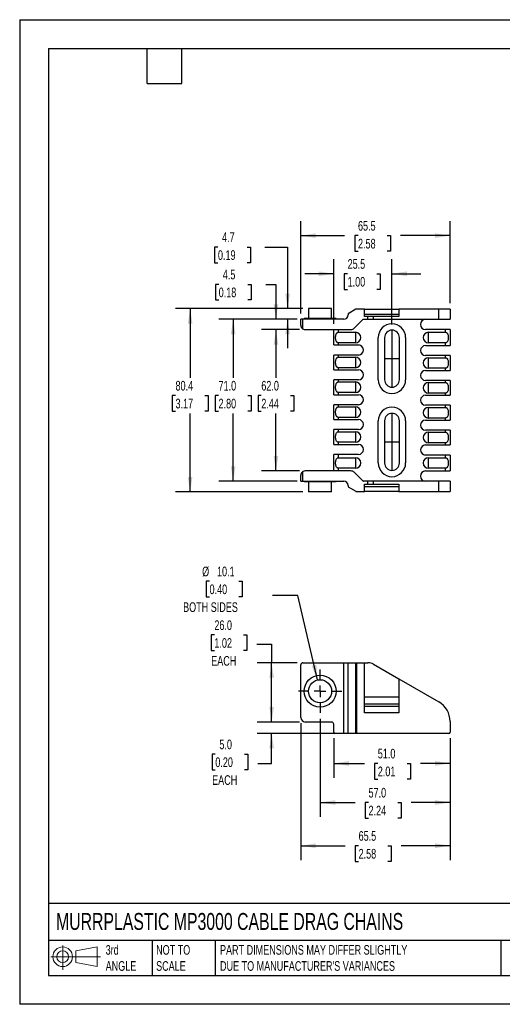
# Model space of a CAD drawing. Header units: millimetres. Extents: x 0 to 559, y 0 to 432.
# Tile 1 of 6: x 0 to 212, y 0 to 432. Entities that reach past the tile are written whole.
import ezdxf

# ---------------------------------------------------------------- set-up
doc = ezdxf.new("R2010")
doc.units = ezdxf.units.MM
doc.header["$LTSCALE"] = 2
doc.linetypes.add('CENTERX2', pattern=[20.32, 12.7, -2.54, 2.54, -2.54])
doc.layers.add('CENTER', color=40, linetype='CENTERX2')
doc.layers.add('DIMENSIONS', color=140, linetype='Continuous', lineweight=25)
doc.layers.add('TEXT', color=140, linetype='Continuous', lineweight=25)
doc.styles.add('SLDTEXTSTYLE0', font='TXT', dxfattribs={"width": 0.7})
doc.dimstyles.new('SLDDIMSTYLE0', dxfattribs={"dimtxt": 4.316016, "dimasz": 6.604, "dimexe": 0, "dimexo": 0.0625, "dimgap": 1.079004, "dimtad": 0, "dimtih": 1, "dimtoh": 1, "dimdec": 1, "dimrnd": 1e-09, "dimzin": 4, "dimdsep": 46, "dimtxsty": 'SLDTEXTSTYLE0', "dimsah": 1, "dimcen": 0.09, "dimadec": 0, "dimazin": 1, "dimtfac": 1, "dimtdec": 1, "dimtofl": 0, "dimtmove": 0, "dimatfit": 3, "dimfxl": 0, "dimfrac": 2, "dimtolj": 1, "dimtzin": 12, "dimarcsym": 0})
doc.dimstyles.new('SLDDIMSTYLE2', dxfattribs={"dimtxt": 4.316016, "dimasz": 6.604, "dimexe": 0, "dimexo": 0.0625, "dimgap": 1.079004, "dimtad": 0, "dimtih": 1, "dimtoh": 1, "dimdec": 1, "dimrnd": 1e-09, "dimzin": 12, "dimdsep": 46, "dimtxsty": 'SLDTEXTSTYLE0', "dimsah": 1, "dimcen": 0, "dimadec": 0, "dimazin": 3, "dimtfac": 1, "dimtdec": 1, "dimtofl": 0, "dimtmove": 0, "dimatfit": 3, "dimfxl": 0, "dimfrac": 2, "dimtolj": 1, "dimtzin": 12, "dimarcsym": 0})
doc.dimstyles.new('SLDDIMSTYLE3', dxfattribs={"dimtxt": 4.316016, "dimasz": 6.604, "dimexe": 0, "dimexo": 0.0625, "dimgap": 1.079004, "dimtad": 0, "dimtih": 1, "dimtoh": 1, "dimdec": 1, "dimrnd": 1e-09, "dimzin": 12, "dimdsep": 46, "dimtxsty": 'SLDTEXTSTYLE0', "dimsah": 1, "dimcen": 0.09, "dimadec": 0, "dimazin": 3, "dimtfac": 1, "dimtdec": 1, "dimtofl": 0, "dimtmove": 0, "dimatfit": 3, "dimfxl": 0, "dimfrac": 2, "dimtolj": 1, "dimtzin": 12, "dimarcsym": 0})
doc.dimstyles.new('SLDDIMSTYLE4', dxfattribs={"dimtxt": 4.316016, "dimasz": 6.604, "dimexe": 0, "dimexo": 0.0625, "dimgap": 1.079004, "dimtad": 0, "dimtih": 1, "dimtoh": 1, "dimdec": 1, "dimrnd": 1e-09, "dimzin": 4, "dimdsep": 46, "dimtxsty": 'SLDTEXTSTYLE0', "dimsah": 1, "dimcen": 0.09, "dimadec": 0, "dimazin": 1, "dimtfac": 1, "dimtdec": 1, "dimtmove": 0, "dimatfit": 0, "dimfxl": 0, "dimfrac": 2, "dimtolj": 1, "dimtzin": 12, "dimarcsym": 0})
doc.dimstyles.new('SLDDIMSTYLE5', dxfattribs={"dimtxt": 4.316016, "dimasz": 6.604, "dimexe": 0, "dimexo": 0.0625, "dimgap": 1.079004, "dimtad": 0, "dimtih": 1, "dimtoh": 1, "dimdec": 1, "dimrnd": 1e-09, "dimzin": 12, "dimdsep": 46, "dimtxsty": 'SLDTEXTSTYLE0', "dimsah": 1, "dimcen": 0.09, "dimadec": 0, "dimazin": 3, "dimtfac": 1, "dimtdec": 1, "dimtmove": 0, "dimatfit": 0, "dimfxl": 0, "dimfrac": 2, "dimtolj": 1, "dimtzin": 12, "dimarcsym": 0})

# ---------------------------------------------------------------- blocks, each defined once
blk = doc.blocks.new('Block11')
at = {"color": 7, "linetype": 'Continuous', "lineweight": 18}
for p, q in [((5.18, 10.62), (5.18, 0)), ((10.96, 8.33), (20.35, 10.06)), ((20.35, 10.06), (20.35, 1.46)), ((0, 5.76), (21.75, 5.76)), ((10.96, 3.19), (10.96, 8.33)), ((10.96, 3.19), (20.35, 1.46))]:
    blk.add_line(p, q, dxfattribs=at)
for radius in [4.3, 2.57]:
    blk.add_circle((5.18, 5.76), radius, dxfattribs=at)
blk = doc.blocks.new('Block12')
at = {"color": 7, "linetype": 'Continuous'}
blk.add_blockref('Block11', (0, 0), dxfattribs=at)
blk = doc.blocks.new('_D_6')
at = {"layer": 'DIMENSIONS'}
for p, q in [((137.71, 116.77), (137.71, 99.3)), ((188.71, 116.77), (188.71, 99.3)), ((137.71, 105.65), (151.15, 105.65)), ((157, 105.65), (155.55, 105.65)), ((155.55, 105.65), (155.55, 98.79)), ((169.83, 105.65), (171.28, 105.65)), ((171.28, 105.65), (171.28, 98.79)), ((188.71, 105.65), (175.68, 105.65)), ((155.55, 98.79), (157, 98.79)), ((171.28, 98.79), (169.83, 98.79))]:
    blk.add_line(p, q, dxfattribs=at)
for points in [[(137.71, 105.65), (144.32, 104.63), (144.32, 106.67)], [(188.71, 105.65), (182.11, 106.67), (182.11, 104.63)]]:
    blk.add_solid(points, dxfattribs=at)
at = {"layer": 'DIMENSIONS', "char_height": 4.233, "attachment_point": 1, "style": 'SLDTEXTSTYLE0'}
for s, insert in [('51.0', (157, 112.07)), ('2.01', (157, 104.25))]:
    blk.add_mtext(s, dxfattribs=dict(at, insert=insert))
blk = doc.blocks.new('_D_7')
at = {"layer": 'DIMENSIONS'}
for p, q in [((131.71, 125.23), (131.71, 82.15)), ((188.71, 116.77), (188.71, 82.15)), ((131.71, 88.5), (147.11, 88.5)), ((152.95, 88.5), (151.5, 88.5)), ((151.5, 88.5), (151.5, 81.64)), ((165.78, 88.5), (167.23, 88.5)), ((167.23, 88.5), (167.23, 81.64)), ((188.71, 88.5), (171.63, 88.5)), ((151.5, 81.64), (152.95, 81.64)), ((167.23, 81.64), (165.78, 81.64))]:
    blk.add_line(p, q, dxfattribs=at)
for points in [[(131.71, 88.5), (138.32, 87.48), (138.32, 89.51)], [(188.71, 88.5), (182.11, 89.51), (182.11, 87.48)]]:
    blk.add_solid(points, dxfattribs=at)
at = {"layer": 'DIMENSIONS', "char_height": 4.233, "attachment_point": 1, "style": 'SLDTEXTSTYLE0'}
for s, insert in [('57.0', (152.95, 94.92)), ('2.24', (152.95, 87.09))]:
    blk.add_mtext(s, dxfattribs=dict(at, insert=insert))
blk = doc.blocks.new('_D_8')
at = {"layer": 'DIMENSIONS'}
for p, q in [((123.21, 123.27), (123.21, 63.19)), ((188.71, 116.77), (188.71, 63.19)), ((123.21, 69.54), (142.74, 69.54)), ((148.59, 69.54), (147.14, 69.54)), ((147.14, 69.54), (147.14, 62.68)), ((161.42, 69.54), (162.86, 69.54)), ((162.86, 69.54), (162.86, 62.68)), ((188.71, 69.54), (167.26, 69.54)), ((147.14, 62.68), (148.59, 62.68)), ((162.86, 62.68), (161.42, 62.68))]:
    blk.add_line(p, q, dxfattribs=at)
for points in [[(123.21, 69.54), (129.82, 68.52), (129.82, 70.56)], [(188.71, 69.54), (182.11, 70.56), (182.11, 68.52)]]:
    blk.add_solid(points, dxfattribs=at)
at = {"layer": 'DIMENSIONS', "char_height": 4.233, "attachment_point": 1, "style": 'SLDTEXTSTYLE0'}
for s, insert in [('65.5', (148.59, 75.96)), ('2.58', (148.59, 68.14))]:
    blk.add_mtext(s, dxfattribs=dict(at, insert=insert))
blk = doc.blocks.new('_D_9')
at = {"layer": 'DIMENSIONS'}
for p, q in [((110.47, 123.81), (110.47, 136.51)), ((122.67, 123.81), (104.12, 123.81)), ((144.87, 118.81), (104.12, 118.81)), ((110.47, 105.65), (110.47, 118.81)), ((85.77, 109.69), (84.32, 109.69)), ((84.32, 109.69), (84.32, 102.83)), ((98.59, 109.69), (100.04, 109.69)), ((100.04, 109.69), (100.04, 102.83)), ((104.39, 105.65), (110.47, 105.65)), ((84.32, 102.83), (85.77, 102.83)), ((100.04, 102.83), (98.59, 102.83))]:
    blk.add_line(p, q, dxfattribs=at)
for points in [[(110.47, 123.81), (111.49, 130.42), (109.46, 130.42)], [(110.47, 118.81), (109.46, 112.21), (111.49, 112.21)]]:
    blk.add_solid(points, dxfattribs=at)
at = {"layer": 'DIMENSIONS', "char_height": 4.233, "attachment_point": 1, "style": 'SLDTEXTSTYLE0'}
for s, insert in [('5.0', (87.56, 116.11)), ('0.20', (85.77, 108.29)), ('EACH', (84.38, 100.46))]:
    blk.add_mtext(s, dxfattribs=dict(at, insert=insert))
blk = doc.blocks.new('_D_10')
at = {"layer": 'DIMENSIONS'}
for p, q in [((85.36, 161.97), (83.91, 161.97)), ((83.91, 161.97), (83.91, 155.11)), ((98.19, 161.97), (99.64, 161.97)), ((99.64, 161.97), (99.64, 155.11)), ((103.98, 157.93), (110.47, 157.93)), ((110.47, 157.93), (110.47, 149.81)), ((83.91, 155.11), (85.36, 155.11)), ((99.64, 155.11), (98.19, 155.11)), ((121.67, 149.81), (104.12, 149.81)), ((110.47, 123.81), (110.47, 149.81)), ((122.67, 123.81), (104.12, 123.81))]:
    blk.add_line(p, q, dxfattribs=at)
for points in [[(110.47, 149.81), (109.46, 143.21), (111.49, 143.21)], [(110.47, 123.81), (111.49, 130.42), (109.46, 130.42)]]:
    blk.add_solid(points, dxfattribs=at)
at = {"layer": 'DIMENSIONS', "char_height": 4.233, "attachment_point": 1, "style": 'SLDTEXTSTYLE0'}
for s, insert in [('26.0', (85.36, 168.39)), ('1.02', (85.36, 160.57)), ('EACH', (83.97, 152.74))]:
    blk.add_mtext(s, dxfattribs=dict(at, insert=insert))
blk = doc.blocks.new('_D_11')
at = {"layer": 'DIMENSIONS'}
for p, q in [((83.25, 185.53), (81.8, 185.53)), ((81.8, 185.53), (81.8, 178.67)), ((96.08, 185.53), (97.53, 185.53)), ((97.53, 185.53), (97.53, 178.67)), ((81.8, 178.67), (83.25, 178.67)), ((97.53, 178.67), (96.08, 178.67)), ((121.97, 179.26), (110.86, 179.26)), ((130.57, 142.23), (121.97, 179.26))]:
    blk.add_line(p, q, dxfattribs=at)
blk.add_solid([(130.57, 142.23), (130.07, 148.89), (128.09, 148.43)], dxfattribs=at)
at = {"layer": 'DIMENSIONS', "char_height": 4.233, "attachment_point": 1, "style": 'SLDTEXTSTYLE0'}
for s, insert in [('%%c', (80, 191.95)), ('10.1', (86.51, 191.95)), ('0.40', (83.25, 184.12)), ('BOTH SIDES', (71.65, 176.3))]:
    blk.add_mtext(s, dxfattribs=dict(at, insert=insert))
blk = doc.blocks.new('SW_CENTERMARKSYMBOL_1')
at = {"layer": 'CENTER', "color": 0}
for p, q in [((0, 5.08), (0, 9.54)), ((-5.08, 0), (-9.54, 0)), ((0, 0), (-2.54, 0)), ((0, 0), (0, 2.54)), ((0, 0), (0, -2.54)), ((0, 0), (2.54, 0)), ((5.08, 0), (9.54, 0)), ((0, -5.08), (0, -9.54))]:
    blk.add_line(p, q, dxfattribs=at)
blk = doc.blocks.new('_D_16')
at = {"layer": 'DIMENSIONS'}
for p, q in [((137.71, 298.44), (137.71, 326.74)), ((163.21, 298.19), (163.21, 326.74)), ((137.71, 320.39), (125.01, 320.39)), ((143.77, 320.39), (142.33, 320.39)), ((142.33, 320.39), (142.33, 313.53)), ((156.6, 320.39), (158.05, 320.39)), ((158.05, 320.39), (158.05, 313.53)), ((163.21, 320.39), (175.91, 320.39)), ((142.33, 313.53), (143.77, 313.53)), ((158.05, 313.53), (156.6, 313.53))]:
    blk.add_line(p, q, dxfattribs=at)
for points in [[(137.71, 320.39), (131.11, 321.4), (131.11, 319.37)], [(163.21, 320.39), (169.82, 319.37), (169.82, 321.4)]]:
    blk.add_solid(points, dxfattribs=at)
at = {"layer": 'DIMENSIONS', "char_height": 4.233, "attachment_point": 1, "style": 'SLDTEXTSTYLE0'}
for s, insert in [('25.5', (143.77, 326.81)), ('1.00', (143.77, 318.98))]:
    blk.add_mtext(s, dxfattribs=dict(at, insert=insert))
blk = doc.blocks.new('_D_19')
at = {"layer": 'DIMENSIONS'}
for p, q in [((123.21, 302.94), (123.21, 343.45)), ((188.71, 307.44), (188.71, 343.45)), ((123.21, 337.1), (142.48, 337.1)), ((148.33, 337.1), (146.88, 337.1)), ((146.88, 337.1), (146.88, 330.24)), ((161.16, 337.1), (162.61, 337.1)), ((162.61, 337.1), (162.61, 330.24)), ((188.71, 337.1), (167.01, 337.1)), ((146.88, 330.24), (148.33, 330.24)), ((162.61, 330.24), (161.16, 330.24))]:
    blk.add_line(p, q, dxfattribs=at)
for points in [[(123.21, 337.1), (129.82, 336.08), (129.82, 338.11)], [(188.71, 337.1), (182.11, 338.11), (182.11, 336.08)]]:
    blk.add_solid(points, dxfattribs=at)
at = {"layer": 'DIMENSIONS', "char_height": 4.233, "attachment_point": 1, "style": 'SLDTEXTSTYLE0'}
for s, insert in [('65.5', (148.33, 343.52)), ('2.58', (148.33, 335.7))]:
    blk.add_mtext(s, dxfattribs=dict(at, insert=insert))
blk = doc.blocks.new('_D_20')
at = {"layer": 'DIMENSIONS'}
for p, q in [((122.67, 295.9), (106, 295.9)), ((112.35, 295.9), (112.35, 274.8)), ((105.94, 266.98), (104.49, 266.98)), ((104.49, 266.98), (104.49, 260.12)), ((118.77, 266.98), (120.22, 266.98)), ((120.22, 266.98), (120.22, 260.12)), ((104.49, 260.12), (105.94, 260.12)), ((112.35, 233.9), (112.35, 259.15)), ((120.22, 260.12), (118.77, 260.12)), ((122.67, 233.9), (106, 233.9))]:
    blk.add_line(p, q, dxfattribs=at)
for points in [[(112.35, 295.9), (111.34, 289.29), (113.37, 289.29)], [(112.35, 233.9), (113.37, 240.5), (111.34, 240.5)]]:
    blk.add_solid(points, dxfattribs=at)
at = {"layer": 'DIMENSIONS', "char_height": 4.233, "attachment_point": 1, "style": 'SLDTEXTSTYLE0'}
for s, insert in [('62.0', (105.94, 273.4)), ('2.44', (105.94, 265.57))]:
    blk.add_mtext(s, dxfattribs=dict(at, insert=insert))
blk = doc.blocks.new('_D_21')
at = {"layer": 'DIMENSIONS'}
for p, q in [((121.67, 300.4), (87.25, 300.4)), ((93.6, 300.4), (93.6, 274.8)), ((87.19, 266.98), (85.74, 266.98)), ((85.74, 266.98), (85.74, 260.12)), ((100.01, 266.98), (101.46, 266.98)), ((101.46, 266.98), (101.46, 260.12)), ((85.74, 260.12), (87.19, 260.12)), ((93.6, 229.4), (93.6, 259.15)), ((101.46, 260.12), (100.01, 260.12)), ((121.67, 229.4), (87.25, 229.4))]:
    blk.add_line(p, q, dxfattribs=at)
for points in [[(93.6, 300.4), (92.58, 293.79), (94.62, 293.79)], [(93.6, 229.4), (94.62, 236), (92.58, 236)]]:
    blk.add_solid(points, dxfattribs=at)
at = {"layer": 'DIMENSIONS', "char_height": 4.233, "attachment_point": 1, "style": 'SLDTEXTSTYLE0'}
for s, insert in [('71.0', (87.19, 273.4)), ('2.80', (87.19, 265.57))]:
    blk.add_mtext(s, dxfattribs=dict(at, insert=insert))
blk = doc.blocks.new('_D_22')
at = {"layer": 'DIMENSIONS'}
for p, q in [((124.12, 305.1), (68.38, 305.1)), ((74.73, 305.1), (74.73, 274.8)), ((68.32, 266.98), (66.87, 266.98)), ((66.87, 266.98), (66.87, 260.12)), ((81.14, 266.98), (82.59, 266.98)), ((82.59, 266.98), (82.59, 260.12)), ((66.87, 260.12), (68.32, 260.12)), ((74.73, 224.7), (74.73, 259.15)), ((82.59, 260.12), (81.14, 260.12)), ((124.12, 224.7), (68.38, 224.7))]:
    blk.add_line(p, q, dxfattribs=at)
for points in [[(74.73, 305.1), (73.71, 298.49), (75.75, 298.49)], [(74.73, 224.7), (75.75, 231.3), (73.71, 231.3)]]:
    blk.add_solid(points, dxfattribs=at)
at = {"layer": 'DIMENSIONS', "char_height": 4.233, "attachment_point": 1, "style": 'SLDTEXTSTYLE0'}
for s, insert in [('80.4', (68.32, 273.4)), ('3.17', (68.32, 265.57))]:
    blk.add_mtext(s, dxfattribs=dict(at, insert=insert))
blk = doc.blocks.new('_D_23')
at = {"layer": 'DIMENSIONS'}
for p, q in [((87.25, 315.74), (85.81, 315.74)), ((85.81, 315.74), (85.81, 308.88)), ((100.08, 315.74), (101.53, 315.74)), ((101.53, 315.74), (101.53, 308.88)), ((107.86, 315.74), (112.35, 315.74)), ((112.35, 315.74), (112.35, 300.4)), ((85.81, 308.88), (87.25, 308.88)), ((101.53, 308.88), (100.08, 308.88)), ((121.67, 300.4), (106, 300.4)), ((122.67, 295.9), (106, 295.9)), ((112.35, 295.9), (112.35, 283.2))]:
    blk.add_line(p, q, dxfattribs=at)
for points in [[(112.35, 300.4), (113.37, 307), (111.34, 307)], [(112.35, 295.9), (111.34, 289.29), (113.37, 289.29)]]:
    blk.add_solid(points, dxfattribs=at)
at = {"layer": 'DIMENSIONS', "char_height": 4.233, "attachment_point": 1, "style": 'SLDTEXTSTYLE0'}
for s, insert in [('4.5', (89.05, 322.16)), ('0.18', (87.25, 314.33))]:
    blk.add_mtext(s, dxfattribs=dict(at, insert=insert))
blk = doc.blocks.new('_D_24')
at = {"layer": 'DIMENSIONS'}
for p, q in [((86.93, 332.09), (85.48, 332.09)), ((85.48, 332.09), (85.48, 325.23)), ((99.76, 332.09), (101.21, 332.09)), ((101.21, 332.09), (101.21, 325.23)), ((107.54, 332.09), (117.46, 332.09)), ((117.46, 332.09), (117.46, 305.1)), ((85.48, 325.23), (86.93, 325.23)), ((101.21, 325.23), (99.76, 325.23)), ((124.12, 305.1), (111.11, 305.1)), ((121.67, 300.4), (111.11, 300.4)), ((117.46, 300.4), (117.46, 287.7))]:
    blk.add_line(p, q, dxfattribs=at)
for points in [[(117.46, 305.1), (118.47, 311.7), (116.44, 311.7)], [(117.46, 300.4), (116.44, 293.79), (118.47, 293.79)]]:
    blk.add_solid(points, dxfattribs=at)
at = {"layer": 'DIMENSIONS', "char_height": 4.233, "attachment_point": 1, "style": 'SLDTEXTSTYLE0'}
for s, insert in [('4.7', (88.73, 338.52)), ('0.19', (86.93, 330.69))]:
    blk.add_mtext(s, dxfattribs=dict(at, insert=insert))

msp = doc.modelspace()

# ---------------------------------------------------------------- linework, layer by layer
at = {"color": 7, "linetype": 'Continuous'}
for p, q in [((0, 431.81), (0, 0.01)), ((0, 431.81), (558.8, 431.81)), ((558.8, 0.01), (0, 0.01))]:
    msp.add_line(p, q, dxfattribs=at)
for p, q in [((126.66, 305.1), (126.66, 300.7)), ((136.76, 305.1), (126.66, 305.1)), ((136.76, 300.7), (136.76, 305.1)), ((147.41, 304.83), (144.03, 302.88)), ((144.03, 302.88), (144.03, 302.34)), ((151.21, 304.9), (147.66, 304.9)), ((151.21, 301.7), (151.21, 304.9)), ((151.21, 304.9), (166.21, 304.9)), ((151.21, 302.7), (166.21, 302.7)), ((166.21, 304.9), (166.21, 301.7)), ((183.71, 304.9), (166.21, 304.9)), ((183.71, 300.4), (183.71, 304.9)), ((188.71, 304.9), (183.71, 304.9)), ((188.71, 304.9), (188.71, 300.4)), ((123.21, 297.9), (123.21, 300.4)), ((124.21, 300.4), (123.21, 300.4)), ((124.21, 296.17), (124.21, 300.4)), ((142.09, 300.4), (124.21, 300.4)), ((124.71, 300.7), (124.71, 300.4)), ((138.71, 300.7), (124.71, 300.7)), ((138.71, 300.4), (138.71, 300.7)), ((146.65, 296.48), (150.45, 300.28)), ((150.72, 300.4), (152.67, 300.4)), ((152.67, 301.7), (151.21, 301.7)), ((152.67, 300.4), (152.67, 301.7)), ((155.17, 301.7), (152.67, 301.7)), ((152.67, 300.4), (155.17, 300.4)), ((155.17, 300.4), (155.17, 301.7)), ((166.21, 301.7), (155.17, 301.7)), ((155.17, 300.4), (183.71, 300.4)), ((183.71, 300.4), (188.71, 300.4)), ((125.21, 295.9), (145.23, 295.9)), ((137.71, 289.15), (137.71, 295.9)), ((139.71, 294.73), (139.71, 295.9)), ((139.71, 294.73), (147.21, 294.73)), ((147.21, 294.73), (147.21, 290.07)), ((186.71, 295.9), (177.96, 295.9)), ((179.21, 294.73), (186.71, 294.73)), ((179.21, 290.07), (179.21, 294.73)), ((186.71, 294.73), (186.71, 295.9)), ((188.71, 295.9), (186.71, 295.9)), ((188.71, 295.9), (188.71, 288.9)), ((139.71, 289.15), (139.71, 290.07)), ((147.21, 290.07), (139.71, 290.07)), ((157.21, 273.9), (157.21, 292.4)), ((159.96, 292.4), (159.96, 273.9)), ((166.46, 273.9), (166.46, 292.4)), ((169.21, 292.4), (169.21, 273.9)), ((186.71, 290.07), (179.21, 290.07)), ((186.71, 288.9), (186.71, 290.07)), ((137.71, 289.15), (139.71, 289.15)), ((139.71, 289.15), (148.51, 289.15)), ((177.96, 288.9), (186.71, 288.9)), ((186.71, 288.9), (188.71, 288.9)), ((137.71, 278.25), (137.71, 284.75)), ((139.71, 284.75), (137.71, 284.75)), ((139.71, 283.83), (139.71, 284.75)), ((148.51, 284.75), (139.71, 284.75)), ((139.71, 283.83), (147.21, 283.83)), ((147.21, 283.83), (147.21, 279.17)), ((186.71, 284.5), (177.96, 284.5)), ((179.21, 283.58), (186.71, 283.58)), ((179.21, 278.92), (179.21, 283.58)), ((186.71, 283.58), (186.71, 284.5)), ((188.71, 284.5), (186.71, 284.5)), ((188.71, 284.5), (188.71, 278)), ((137.71, 278.25), (139.71, 278.25)), ((139.71, 278.25), (139.71, 279.17)), ((147.21, 279.17), (139.71, 279.17)), ((139.71, 278.25), (148.51, 278.25)), ((177.96, 278), (186.71, 278)), ((186.71, 278.92), (179.21, 278.92)), ((186.71, 278), (186.71, 278.92)), ((186.71, 278), (188.71, 278)), ((137.71, 267.35), (137.71, 273.85)), ((139.71, 273.85), (137.71, 273.85)), ((139.71, 272.93), (139.71, 273.85)), ((148.51, 273.85), (139.71, 273.85)), ((139.71, 272.93), (147.21, 272.93)), ((147.21, 272.93), (147.21, 268.27)), ((186.71, 273.6), (177.96, 273.6)), ((179.21, 272.68), (186.71, 272.68)), ((179.21, 268.02), (179.21, 272.68)), ((186.71, 272.68), (186.71, 273.6)), ((188.71, 273.6), (186.71, 273.6)), ((188.71, 273.6), (188.71, 267.1)), ((139.71, 267.35), (139.71, 268.27)), ((147.21, 268.27), (139.71, 268.27)), ((186.71, 268.02), (179.21, 268.02)), ((186.71, 267.1), (186.71, 268.02)), ((137.71, 267.35), (139.71, 267.35)), ((139.71, 267.35), (148.51, 267.35)), ((177.96, 267.1), (186.71, 267.1)), ((186.71, 267.1), (188.71, 267.1)), ((137.71, 256.45), (137.71, 262.95)), ((139.71, 262.95), (137.71, 262.95)), ((139.71, 262.03), (139.71, 262.95)), ((148.51, 262.95), (139.71, 262.95)), ((139.71, 262.03), (147.21, 262.03)), ((147.21, 262.03), (147.21, 257.37)), ((186.71, 262.7), (177.96, 262.7)), ((179.21, 261.78), (186.71, 261.78)), ((179.21, 257.12), (179.21, 261.78)), ((186.71, 261.78), (186.71, 262.7)), ((188.71, 262.7), (186.71, 262.7)), ((188.71, 262.7), (188.71, 256.2)), ((137.71, 256.45), (139.71, 256.45)), ((139.71, 256.45), (139.71, 257.37)), ((147.21, 257.37), (139.71, 257.37)), ((139.71, 256.45), (148.51, 256.45)), ((157.21, 237.4), (157.21, 255.9)), ((159.96, 255.9), (159.96, 237.4)), ((166.46, 237.4), (166.46, 255.9)), ((169.21, 255.9), (169.21, 237.4)), ((177.96, 256.2), (186.71, 256.2)), ((186.71, 257.12), (179.21, 257.12)), ((186.71, 256.2), (186.71, 257.12)), ((186.71, 256.2), (188.71, 256.2)), ((137.71, 245.55), (137.71, 252.05)), ((139.71, 252.05), (137.71, 252.05)), ((139.71, 251.13), (139.71, 252.05)), ((148.51, 252.05), (139.71, 252.05)), ((139.71, 251.13), (147.21, 251.13)), ((147.21, 251.13), (147.21, 246.47)), ((186.71, 251.8), (177.96, 251.8)), ((179.21, 250.88), (186.71, 250.88)), ((179.21, 246.22), (179.21, 250.88)), ((186.71, 250.88), (186.71, 251.8)), ((188.71, 251.8), (186.71, 251.8)), ((188.71, 251.8), (188.71, 245.3)), ((139.71, 245.55), (139.71, 246.47)), ((147.21, 246.47), (139.71, 246.47)), ((186.71, 246.22), (179.21, 246.22)), ((186.71, 245.3), (186.71, 246.22)), ((137.71, 245.55), (139.71, 245.55)), ((139.71, 245.55), (148.51, 245.55)), ((177.96, 245.3), (186.71, 245.3)), ((186.71, 245.3), (188.71, 245.3)), ((137.71, 233.9), (137.71, 241.15)), ((139.71, 241.15), (137.71, 241.15)), ((139.71, 239.73), (139.71, 241.15)), ((148.51, 241.15), (139.71, 241.15)), ((139.71, 239.73), (147.21, 239.73)), ((147.21, 239.73), (147.21, 235.07)), ((186.71, 240.9), (177.96, 240.9)), ((179.21, 239.73), (186.71, 239.73)), ((179.21, 235.07), (179.21, 239.73)), ((186.71, 239.73), (186.71, 240.9)), ((188.71, 240.9), (186.71, 240.9)), ((188.71, 240.9), (188.71, 233.9)), ((124.21, 229.4), (124.21, 233.63)), ((145.23, 233.9), (125.21, 233.9)), ((139.71, 233.9), (139.71, 235.07)), ((147.21, 235.07), (139.71, 235.07)), ((150.45, 229.51), (146.65, 233.31)), ((177.96, 233.9), (186.71, 233.9)), ((186.71, 235.07), (179.21, 235.07)), ((186.71, 233.9), (186.71, 235.07)), ((186.71, 233.9), (188.71, 233.9)), ((123.21, 229.4), (123.21, 231.9)), ((123.21, 229.4), (124.21, 229.4)), ((124.21, 229.4), (142.09, 229.4)), ((124.71, 229.4), (124.71, 229.1)), ((138.71, 229.1), (124.71, 229.1)), ((126.66, 229.1), (126.66, 224.7)), ((136.76, 224.7), (136.76, 229.1)), ((138.71, 229.1), (138.71, 229.4)), ((152.67, 229.4), (150.72, 229.4)), ((152.67, 228.1), (152.67, 229.4)), ((155.17, 229.4), (152.67, 229.4)), ((155.17, 228.1), (155.17, 229.4)), ((183.71, 229.4), (155.17, 229.4)), ((183.71, 224.9), (183.71, 229.4)), ((188.71, 229.4), (183.71, 229.4)), ((188.71, 229.4), (188.71, 224.9)), ((136.76, 224.7), (126.66, 224.7)), ((144.03, 227.46), (144.03, 226.92)), ((144.03, 226.92), (147.41, 224.97)), ((147.66, 224.9), (151.21, 224.9)), ((151.21, 224.9), (151.21, 228.1)), ((151.21, 228.1), (152.67, 228.1)), ((151.21, 227.1), (166.21, 227.1)), ((166.21, 224.9), (151.21, 224.9)), ((152.67, 228.1), (155.17, 228.1)), ((155.17, 228.1), (166.21, 228.1)), ((166.21, 228.1), (166.21, 224.9)), ((166.21, 224.9), (183.71, 224.9)), ((183.71, 224.9), (188.71, 224.9)), ((123.21, 125.81), (123.21, 148.81)), ((124.21, 149.81), (142.09, 149.81)), ((142.09, 118.81), (142.09, 149.81)), ((142.09, 149.81), (144.03, 149.81)), ((144.03, 118.81), (144.03, 149.81)), ((144.03, 149.81), (147.41, 149.81)), ((147.41, 118.81), (147.41, 149.81)), ((147.41, 149.81), (147.66, 149.81)), ((147.66, 149.81), (147.66, 118.81)), ((147.66, 149.81), (151.21, 149.81)), ((151.21, 127.81), (151.21, 149.81)), ((151.21, 149.81), (152.67, 149.81)), ((155.17, 149.14), (166.21, 142.77)), ((166.21, 142.77), (166.21, 127.81)), ((166.21, 142.77), (183.71, 132.66)), ((151.21, 134.81), (166.21, 134.81)), ((151.21, 131.81), (166.21, 131.81)), ((151.21, 130.81), (166.21, 130.81)), ((166.21, 127.81), (151.21, 127.81)), ((136.71, 123.81), (125.21, 123.81)), ((137.71, 119.31), (137.71, 122.81)), ((188.71, 124), (188.71, 119.31)), ((142.09, 118.81), (138.21, 118.81)), ((144.03, 118.81), (142.09, 118.81)), ((147.41, 118.81), (144.03, 118.81)), ((147.66, 118.81), (147.41, 118.81)), ((188.21, 118.81), (147.66, 118.81))]:
    msp.add_line(p, q)
for radius in [7, 5.05]:
    msp.add_circle((131.71, 137.31), radius)
for centre, radius, start, end in [((142.09, 302.34), 1.94, 270, 0), ((147.66, 304.4), 0.5, 90, 120), ((150.72, 300.01), 0.39, 90, 135), ((163.21, 292.4), 6, 0, 180), ((177.96, 298.15), 2.25, 90, 270), ((125.21, 297.9), 2, 240, 270), ((145.23, 297.9), 2, 270, 315), ((147.21, 292.4), 2.33, 270, 90), ((163.21, 292.4), 3.25, 0, 180), ((179.21, 292.4), 2.33, 90, 270), ((148.51, 286.95), 2.2, 270, 90), ((177.96, 286.7), 2.2, 90, 270), ((147.21, 281.5), 2.33, 270, 90), ((179.21, 281.25), 2.33, 90, 270), ((148.51, 276.05), 2.2, 270, 90), ((177.96, 275.8), 2.2, 90, 270), ((147.21, 270.6), 2.33, 270, 90), ((163.21, 273.9), 6, 180, 0), ((163.21, 273.9), 3.25, 180, 0), ((179.21, 270.35), 2.33, 90, 270), ((148.51, 265.15), 2.2, 270, 90), ((177.96, 264.9), 2.2, 90, 270), ((147.21, 259.7), 2.33, 270, 90), ((163.21, 255.9), 6, 0, 180), ((163.21, 255.9), 3.25, 0, 180), ((179.21, 259.45), 2.33, 90, 270), ((148.51, 254.25), 2.2, 270, 90), ((177.96, 254), 2.2, 90, 270), ((147.21, 248.8), 2.33, 270, 90), ((179.21, 248.55), 2.33, 90, 270), ((148.51, 243.35), 2.2, 270, 90), ((177.96, 243.1), 2.2, 90, 270), ((147.21, 237.4), 2.33, 270, 90), ((179.21, 237.4), 2.33, 90, 270), ((125.21, 231.9), 2, 90, 120), ((145.23, 231.9), 2, 45, 90), ((163.21, 237.4), 6, 180, 0), ((163.21, 237.4), 3.25, 180, 0), ((177.96, 231.65), 2.25, 90, 270), ((142.09, 227.46), 1.94, 0, 90), ((150.72, 229.79), 0.39, 225, 270), ((147.66, 225.4), 0.5, 240, 270), ((124.21, 148.81), 1, 90, 180), ((152.67, 144.81), 5, 60, 90), ((178.71, 124), 10, 0, 60), ((125.21, 125.81), 2, 180, 270), ((136.71, 122.81), 1, 360, 90), ((138.21, 119.31), 0.5, 180, 270), ((188.21, 119.31), 0.5, 270, 360)]:
    msp.add_arc(centre, radius, start, end)
for points, knots in [([(123.21, 297.9), (123.21, 297.85), (123.22, 297.76), (123.23, 297.63), (123.25, 297.52), (123.28, 297.36), (123.34, 297.17), (123.45, 296.94), (123.59, 296.72), (123.74, 296.53), (123.9, 296.38), (124.05, 296.26), (124.16, 296.2), (124.21, 296.17)], [0, 0, 0, 0, 0.07763, 0.145151, 0.202564, 0.249869, 0.385042, 0.504102, 0.633579, 0.75041, 0.83864, 0.921672, 1, 1, 1, 1]), ([(139.71, 290.07), (139.69, 290.07), (139.63, 290.07), (139.55, 290.08), (139.47, 290.11), (139.39, 290.14), (139.31, 290.18), (139.24, 290.23), (139.17, 290.29), (139.04, 290.41), (138.88, 290.64), (138.69, 291.06), (138.54, 291.66), (138.5, 292.4), (138.54, 293.14), (138.69, 293.74), (138.88, 294.16), (139.06, 294.41), (139.23, 294.57), (139.39, 294.66), (139.55, 294.72), (139.66, 294.73), (139.71, 294.73)], [0, 0, 0, 0, 0.0142415, 0.0284485, 0.0428011, 0.0574742, 0.0726314, 0.0884214, 0.1049758, 0.1224089, 0.1811567, 0.2482188, 0.3687726, 0.5000813, 0.6313031, 0.7519449, 0.8189534, 0.8777547, 0.9117005, 0.942604, 0.971587, 1, 1, 1, 1]), ([(186.71, 294.73), (186.74, 294.73), (186.8, 294.73), (186.88, 294.71), (186.96, 294.69), (187.04, 294.66), (187.11, 294.62), (187.19, 294.56), (187.26, 294.5), (187.38, 294.38), (187.54, 294.16), (187.74, 293.74), (187.88, 293.14), (187.93, 292.4), (187.88, 291.66), (187.74, 291.06), (187.54, 290.64), (187.37, 290.39), (187.19, 290.23), (187.04, 290.14), (186.88, 290.08), (186.77, 290.07), (186.71, 290.07)], [0, 0, 0, 0, 0.014241, 0.028448, 0.042801, 0.057474, 0.072631, 0.088421, 0.104976, 0.122409, 0.181157, 0.248219, 0.368773, 0.500081, 0.631303, 0.751945, 0.818953, 0.877755, 0.9117, 0.942604, 0.971587, 1, 1, 1, 1]), ([(139.71, 279.17), (139.69, 279.17), (139.63, 279.17), (139.55, 279.18), (139.47, 279.21), (139.39, 279.24), (139.31, 279.28), (139.24, 279.33), (139.17, 279.39), (139.04, 279.51), (138.88, 279.74), (138.69, 280.16), (138.54, 280.76), (138.5, 281.5), (138.54, 282.24), (138.69, 282.84), (138.88, 283.26), (139.06, 283.51), (139.23, 283.67), (139.39, 283.76), (139.55, 283.82), (139.66, 283.83), (139.71, 283.83)], [0, 0, 0, 0, 0.0142415, 0.0284485, 0.0428011, 0.0574742, 0.0726314, 0.0884214, 0.1049758, 0.1224089, 0.1811567, 0.2482188, 0.3687726, 0.5000813, 0.6313031, 0.7519449, 0.8189534, 0.8777547, 0.9117005, 0.942604, 0.971587, 1, 1, 1, 1]), ([(186.71, 283.58), (186.74, 283.58), (186.8, 283.58), (186.88, 283.56), (186.96, 283.54), (187.04, 283.51), (187.11, 283.47), (187.19, 283.41), (187.26, 283.35), (187.38, 283.23), (187.54, 283.01), (187.74, 282.59), (187.88, 281.99), (187.93, 281.25), (187.88, 280.51), (187.74, 279.91), (187.54, 279.49), (187.37, 279.24), (187.19, 279.08), (187.04, 278.99), (186.88, 278.93), (186.77, 278.92), (186.71, 278.92)], [0, 0, 0, 0, 0.014241, 0.028448, 0.042801, 0.057474, 0.072631, 0.088421, 0.104976, 0.122409, 0.181157, 0.248219, 0.368773, 0.500081, 0.631303, 0.751945, 0.818953, 0.877755, 0.9117, 0.942604, 0.971587, 1, 1, 1, 1]), ([(139.71, 268.27), (139.69, 268.27), (139.63, 268.27), (139.55, 268.28), (139.47, 268.31), (139.39, 268.34), (139.31, 268.38), (139.24, 268.43), (139.17, 268.49), (139.04, 268.61), (138.88, 268.84), (138.69, 269.26), (138.54, 269.86), (138.5, 270.6), (138.54, 271.34), (138.69, 271.94), (138.88, 272.36), (139.06, 272.61), (139.23, 272.77), (139.39, 272.86), (139.55, 272.92), (139.66, 272.93), (139.71, 272.93)], [0, 0, 0, 0, 0.014241, 0.028448, 0.042801, 0.057474, 0.072631, 0.088421, 0.104976, 0.122409, 0.181157, 0.248219, 0.368773, 0.500081, 0.631303, 0.751945, 0.818953, 0.877755, 0.9117, 0.942604, 0.971587, 1, 1, 1, 1]), ([(186.71, 272.68), (186.74, 272.68), (186.8, 272.68), (186.88, 272.66), (186.96, 272.64), (187.04, 272.61), (187.11, 272.57), (187.19, 272.51), (187.26, 272.45), (187.38, 272.33), (187.54, 272.11), (187.74, 271.69), (187.88, 271.09), (187.93, 270.35), (187.88, 269.61), (187.74, 269.01), (187.54, 268.59), (187.37, 268.34), (187.19, 268.18), (187.04, 268.09), (186.88, 268.03), (186.77, 268.02), (186.71, 268.02)], [0, 0, 0, 0, 0.014241, 0.028448, 0.042801, 0.057474, 0.072631, 0.088421, 0.104976, 0.122409, 0.181157, 0.248219, 0.368773, 0.500081, 0.631303, 0.751945, 0.818953, 0.877755, 0.9117, 0.942604, 0.971587, 1, 1, 1, 1]), ([(139.71, 257.37), (139.69, 257.37), (139.63, 257.37), (139.55, 257.38), (139.47, 257.41), (139.39, 257.44), (139.31, 257.48), (139.24, 257.53), (139.17, 257.59), (139.04, 257.71), (138.88, 257.94), (138.69, 258.36), (138.54, 258.96), (138.5, 259.7), (138.54, 260.44), (138.69, 261.04), (138.88, 261.46), (139.06, 261.71), (139.23, 261.87), (139.39, 261.96), (139.55, 262.02), (139.66, 262.03), (139.71, 262.03)], [0, 0, 0, 0, 0.014241, 0.028448, 0.042801, 0.057474, 0.072631, 0.088421, 0.104976, 0.122409, 0.181157, 0.248219, 0.368773, 0.500081, 0.631303, 0.751945, 0.818953, 0.877755, 0.9117, 0.942604, 0.971587, 1, 1, 1, 1]), ([(186.71, 261.78), (186.74, 261.78), (186.8, 261.78), (186.88, 261.76), (186.96, 261.74), (187.04, 261.71), (187.11, 261.67), (187.19, 261.61), (187.26, 261.55), (187.38, 261.43), (187.54, 261.21), (187.74, 260.79), (187.88, 260.19), (187.93, 259.45), (187.88, 258.71), (187.74, 258.11), (187.54, 257.69), (187.37, 257.44), (187.19, 257.28), (187.04, 257.19), (186.88, 257.13), (186.77, 257.12), (186.71, 257.12)], [0, 0, 0, 0, 0.014241, 0.028448, 0.042801, 0.057474, 0.072631, 0.088421, 0.104976, 0.122409, 0.181157, 0.248219, 0.368773, 0.500081, 0.631303, 0.751945, 0.818953, 0.877755, 0.9117, 0.942604, 0.971587, 1, 1, 1, 1]), ([(139.71, 246.47), (139.69, 246.47), (139.63, 246.47), (139.55, 246.48), (139.47, 246.51), (139.39, 246.54), (139.31, 246.58), (139.24, 246.63), (139.17, 246.69), (139.04, 246.81), (138.88, 247.04), (138.69, 247.46), (138.54, 248.06), (138.5, 248.8), (138.54, 249.54), (138.69, 250.14), (138.88, 250.56), (139.06, 250.81), (139.23, 250.97), (139.39, 251.06), (139.55, 251.12), (139.66, 251.13), (139.71, 251.13)], [0, 0, 0, 0, 0.0142415, 0.0284485, 0.0428011, 0.0574742, 0.0726314, 0.0884214, 0.1049758, 0.1224089, 0.1811567, 0.2482188, 0.3687726, 0.5000813, 0.6313031, 0.7519449, 0.8189534, 0.8777547, 0.9117005, 0.942604, 0.971587, 1, 1, 1, 1]), ([(186.71, 250.88), (186.74, 250.88), (186.8, 250.88), (186.88, 250.86), (186.96, 250.84), (187.04, 250.81), (187.11, 250.77), (187.19, 250.71), (187.26, 250.65), (187.38, 250.53), (187.54, 250.31), (187.74, 249.89), (187.88, 249.29), (187.93, 248.55), (187.88, 247.81), (187.74, 247.21), (187.54, 246.79), (187.37, 246.54), (187.19, 246.38), (187.04, 246.29), (186.88, 246.23), (186.77, 246.22), (186.71, 246.22)], [0, 0, 0, 0, 0.014241, 0.028448, 0.042801, 0.057474, 0.072631, 0.088421, 0.104976, 0.122409, 0.181157, 0.248219, 0.368773, 0.500081, 0.631303, 0.751945, 0.818953, 0.877755, 0.9117, 0.942604, 0.971587, 1, 1, 1, 1]), ([(139.71, 235.07), (139.69, 235.07), (139.63, 235.07), (139.55, 235.08), (139.47, 235.11), (139.39, 235.14), (139.31, 235.18), (139.24, 235.23), (139.17, 235.29), (139.04, 235.41), (138.88, 235.64), (138.69, 236.06), (138.54, 236.66), (138.5, 237.4), (138.54, 238.14), (138.69, 238.74), (138.88, 239.16), (139.06, 239.41), (139.23, 239.57), (139.39, 239.66), (139.55, 239.72), (139.66, 239.73), (139.71, 239.73)], [0, 0, 0, 0, 0.0142415, 0.0284485, 0.0428011, 0.0574742, 0.0726314, 0.0884214, 0.1049758, 0.1224089, 0.1811567, 0.2482188, 0.3687726, 0.5000813, 0.6313031, 0.7519449, 0.8189534, 0.8777547, 0.9117005, 0.942604, 0.971587, 1, 1, 1, 1]), ([(186.71, 239.73), (186.74, 239.73), (186.8, 239.73), (186.88, 239.71), (186.96, 239.69), (187.04, 239.66), (187.11, 239.62), (187.19, 239.56), (187.26, 239.5), (187.38, 239.38), (187.54, 239.16), (187.74, 238.74), (187.88, 238.14), (187.93, 237.4), (187.88, 236.66), (187.74, 236.06), (187.54, 235.64), (187.37, 235.39), (187.19, 235.23), (187.04, 235.14), (186.88, 235.08), (186.77, 235.07), (186.71, 235.07)], [0, 0, 0, 0, 0.014241, 0.028448, 0.042801, 0.057474, 0.072631, 0.088421, 0.104976, 0.122409, 0.181157, 0.248219, 0.368773, 0.500081, 0.631303, 0.751945, 0.818953, 0.877755, 0.9117, 0.942604, 0.971587, 1, 1, 1, 1]), ([(124.21, 233.63), (124.19, 233.61), (124.13, 233.58), (124.06, 233.53), (123.98, 233.47), (123.91, 233.41), (123.83, 233.35), (123.72, 233.24), (123.59, 233.07), (123.45, 232.86), (123.34, 232.62), (123.27, 232.4), (123.22, 232.15), (123.22, 231.99), (123.21, 231.9)], [0, 0, 0, 0, 0.038633, 0.078374, 0.119293, 0.161455, 0.204917, 0.249735, 0.366537, 0.496023, 0.615054, 0.750235, 0.854906, 1, 1, 1, 1])]:
    msp.add_open_spline(points, degree=3, knots=knots)
at = {"layer": 'CENTER'}
for p, q in [((163.21, 295.65), (163.21, 270.65)), ((159.96, 283.15), (166.46, 283.15)), ((163.21, 259.15), (163.21, 234.15)), ((159.96, 246.65), (166.46, 246.65))]:
    msp.add_line(p, q, dxfattribs=at)
at = {"layer": 'TEXT'}
for p, q in [((12.7, 419.1), (546.1, 419.1)), ((12.7, 419.1), (12.7, 12.7)), ((55.88, 403.86), (55.88, 419.1)), ((71.12, 403.86), (71.12, 419.1)), ((55.88, 403.86), (71.12, 403.86)), ((546.1, 44.25), (12.7, 44.25)), ((546.1, 27.94), (12.7, 27.94)), ((58.09, 27.94), (58.09, 12.7)), ((85.67, 27.94), (85.67, 12.7)), ((210.97, 27.94), (210.97, 12.7)), ((12.7, 12.7), (546.1, 12.7))]:
    msp.add_line(p, q, dxfattribs=at)

# ---------------------------------------------------------------- block references
at = {"layer": 'CENTER'}
msp.add_blockref('SW_CENTERMARKSYMBOL_1', (131.71, 137.31), dxfattribs=at)
at = {"layer": 'TEXT'}
msp.add_blockref('Block12', (13.68, 15.11), dxfattribs=at)

# ---------------------------------------------------------------- texts
at = {"layer": 'TEXT', "attachment_point": 1, "style": 'SLDTEXTSTYLE0'}
for s, insert, char_height in [('MURRPLASTIC MP3000 CABLE DRAG CHAINS', (15.93, 40.05), 7.4083), ('3rd^JANGLE', (37.7, 25.99), 4.233), ('NOT TO^JSCALE', (59.81, 25.99), 4.2333), ("PART DIMENSIONS MAY DIFFER SLIGHTLY ^JDUE TO MANUFACTURER'S VARIANCES", (87.83, 25.99), 4.2333)]:
    msp.add_mtext(s, dxfattribs=dict(at, insert=insert, char_height=char_height))

# ---------------------------------------------------------------- dimensions: what is measured, and where the dimension line sits
at = {"layer": 'DIMENSIONS'}
for base, p1, p2, angle, dimstyle, picture, middle in [((123.21, 337.1), (188.71, 304.9), (123.21, 300.4), 0, 'SLDDIMSTYLE3', '_D_19', (154.75, 337.1)), ((117.46, 305.1), (124.21, 300.4), (126.66, 305.1), 90, 'SLDDIMSTYLE5', '_D_24', (117.46, 332.09)), ((137.71, 320.39), (163.21, 295.65), (137.71, 295.9), 0, 'SLDDIMSTYLE5', '_D_16', (150.19, 320.39)), ((112.35, 300.4), (125.21, 295.9), (124.21, 300.4), 90, 'SLDDIMSTYLE5', '_D_23', (112.35, 315.74)), ((74.73, 224.7), (126.66, 305.1), (126.66, 224.7), 90, 'SLDDIMSTYLE3', '_D_22', (74.73, 266.98)), ((93.6, 229.4), (124.21, 300.4), (124.21, 229.4), 90, 'SLDDIMSTYLE0', '_D_21', (93.6, 266.98)), ((112.35, 233.9), (125.21, 295.9), (125.21, 233.9), 90, 'SLDDIMSTYLE0', '_D_20', (112.35, 266.98))]:
    dim = msp.add_linear_dim(base=base, p1=p1, p2=p2, angle=angle, dimstyle=dimstyle, dxfattribs=at)
    dim.commit()
    dim.dimension.update_dxf_attribs({"geometry": picture, "text_midpoint": middle, "dimtype": 160})
dim = msp.add_diameter_dim_2p(p1=(132.86, 132.39), p2=(130.57, 142.23), text='<>\\PBOTH SIDES', dimstyle='SLDDIMSTYLE2', dxfattribs=at)
dim.commit()
dim.dimension.update_dxf_attribs({"geometry": '_D_11', "text_midpoint": (89.67, 181.49), "dimtype": 163})
for base, p1, p2, dimstyle, picture, middle in [((110.47, 149.81), (125.21, 123.81), (124.21, 149.81), 'SLDDIMSTYLE0', '_D_10', (110.47, 157.93)), ((110.47, 123.81), (147.41, 118.81), (125.21, 123.81), 'SLDDIMSTYLE4', '_D_9', (110.47, 105.65))]:
    dim = msp.add_linear_dim(base=base, p1=p1, p2=p2, angle=90, text='<>\\PEACH', dimstyle=dimstyle, dxfattribs=at)
    dim.commit()
    dim.dimension.update_dxf_attribs({"geometry": picture, "text_midpoint": middle, "dimtype": 160})
for base, p2, dimstyle, picture, middle in [((123.21, 69.54), (123.21, 125.81), 'SLDDIMSTYLE3', '_D_8', (155, 69.54)), ((131.71, 88.5), (131.71, 127.77), 'SLDDIMSTYLE0', '_D_7', (159.37, 88.5)), ((137.71, 105.65), (137.71, 119.31), 'SLDDIMSTYLE0', '_D_6', (163.41, 105.65))]:
    dim = msp.add_linear_dim(base=base, p1=(188.71, 119.31), p2=p2, dimstyle=dimstyle, dxfattribs=at)
    dim.commit()
    dim.dimension.update_dxf_attribs({"geometry": picture, "text_midpoint": middle, "dimtype": 160})

doc.saveas('drawing.dxf')
